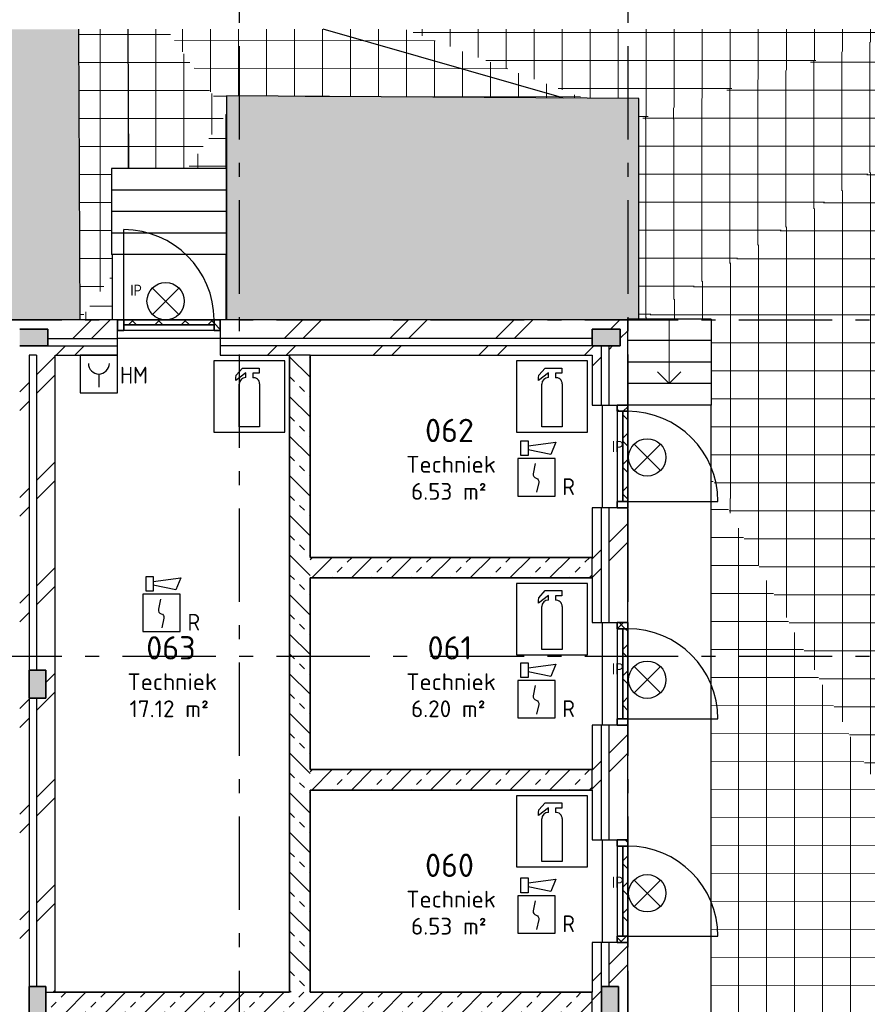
# Model space of a CAD drawing. Header units: millimetres. Extents: x -285236 to 84130, y -470 to 79511.
# Tile 173 of 192: x 12718 to 21793, y 62753 to 73297. Entities that reach past the tile are written whole.
import ezdxf
from ezdxf.enums import TextEntityAlignment as Align

# ---------------------------------------------------------------- set-up
doc = ezdxf.new("R2010")
doc.units = ezdxf.units.MM
doc.linetypes.add('NLRS_stramien', pattern=[1650, 1000, -250, 150, -250])
doc.linetypes.add('NLRS_streep-kort', pattern=[400, 200, -200])
doc.layers.add('EL6511--', color=3, linetype='Continuous')
doc.layers.add('XREF', color=254, linetype='Continuous')
doc.styles.add('ISOCPEUR_1', font='isocpeur.ttf', dxfattribs={"height": 250})
doc.styles.add('ISOCPEUR_3', font='isocpeur.ttf', dxfattribs={"height": 180})
doc.styles.add('STABICAD-018', font='ISOCP.SHX', dxfattribs={"height": 180})
pattern_1 = [(45, (-29374, 17038.6), (-565.685, 565.685), []), (45, (-29174, 17038.6), (-565.685, 565.685), [])]
pattern_2 = [(45, (-29773.96, 17038.63), (-141.42136, 141.42136), []), (135, (-29773.96, 17038.63), (-141.42136, -141.42136), [])]
pattern_3 = [(45, (-29773.96, 17038.63), (-141.42136, 141.42136), []), (135, (-29773.96, 17038.63), (-141.42136, -141.42136), [])]
pattern_4 = [(45, (-29773.96, 17038.63), (-141.42136, 141.42136), []), (135, (-29773.96, 17038.63), (-141.42136, -141.42136), [])]
pattern_5 = [(45, (-29773.96, 17038.63), (-141.42136, 141.42136), []), (135, (-29773.96, 17038.63), (-141.42136, -141.42136), [])]

# ---------------------------------------------------------------- blocks, each defined once
blk = doc.blocks.new('VB655IS2')
at = {"color": 0, "linetype": 'Continuous'}
blk.add_lwpolyline([(-1.67, 2.33), (-1.67, 3.91), (-0.89, 3.91), (-0.89, 2.33)], close=True, dxfattribs=at)
blk.add_lwpolyline([(-0.89, 3.37), (2.06, 3.76), (1.54, 2.45), (-0.89, 2.95)], dxfattribs=at)
blk = doc.blocks.new('*U137')
at = {"color": 0, "linetype": 'Continuous'}
for p, q in [((-2, 2), (-2, -2)), ((2, 2), (-2, 2)), ((2, -2), (2, 2)), ((-2, -2), (2, -2))]:
    blk.add_line(p, q, dxfattribs=at)
blk.add_lwpolyline([(-0.12, 1.47), (-0.34, 0.38, 0.399092), (-0.04, -0.09, -0.403068), (0.25, -0.56), (0.02, -1.6)], format="xyb", dxfattribs=at)
at = {"color": 0, "linetype": 'Continuous', "lineweight": 100}
blk.add_blockref('VB655IS2', (0, 0), dxfattribs=at)
at = {"color": 0, "linetype": 'Continuous', "style": 'STABICAD-018'}
for tag, p in [('CODING1', (-1.22, 12.19)), ('CODING2', (-0.95, 9.73)), ('ARTICLECODE', (0.78, 6.96)), ('FIREPROTECTION_PANEL', (0.78, 4.65)), ('FIREPROTECTION_ZONE', (0.05, 2.88)), ('FIREPROTECTION_HARDWARENUMBER', (5.42, -4.4))]:
    blk.add_attdef(tag, text='', height=1.8, dxfattribs=at).set_placement(p, align=Align.MIDDLE)
blk.add_attdef('TEXT1', (3.46, -3.38), '', height=1.8, dxfattribs=at)
blk = doc.blocks.new('VB655MWDW')
at = {"color": 1, "linetype": 'Continuous', "style": 'STABICAD-018'}
blk.add_text('IP', height=1.2, dxfattribs=at).set_placement((-3.16, 4.17), align=Align.MIDDLE_CENTER)
blk = doc.blocks.new('*U145')
at = {"color": 0, "linetype": 'Continuous'}
for p, q in [((-1.41, 1.59), (1.41, 4.41)), ((-1.41, 4.41), (1.41, 1.59))]:
    blk.add_line(p, q, dxfattribs=at)
blk.add_circle((0, 3), 2, dxfattribs=at)
at = {"color": 0, "linetype": 'Continuous', "lineweight": 100}
blk.add_blockref('VB655MWDW', (0, 0), dxfattribs=at)
at = {"color": 0, "linetype": 'Continuous', "style": 'STABICAD-018'}
for tag, p in [('ARTICLECODE', (-2.66, 12.86)), ('FIREPROTECTION_PANEL', (0, 9.85)), ('CODING', (0, 7))]:
    blk.add_attdef(tag, text='', height=1.8, dxfattribs=at).set_placement(p, align=Align.MIDDLE)
blk = doc.blocks.new('VB653HAM')
at = {"color": 0, "linetype": 'Continuous'}
for p, q in [((-2, 5), (-2, 1)), ((2, 5), (-2, 5)), ((2, 1), (2, 5)), ((0, 3), (0, 1.59)), ((-2, 1), (2, 1))]:
    blk.add_line(p, q, dxfattribs=at)
for major_axis, ratio, start_param, end_param in [((-0.795, 0.795), 0.999959, 0.785419, 2.356174), ((0.819, 0.819), 0.942311, 3.956683, 5.468095)]:
    blk.add_ellipse((0, 4.12), major_axis=major_axis, ratio=ratio, start_param=start_param, end_param=end_param, dxfattribs=at)
at = {"color": 0, "linetype": 'Continuous', "style": 'STABICAD-018'}
for tag, p in [('CODING1', (-0.94, 16.07)), ('CODING2', (-0.67, 13.61)), ('ARTICLECODE', (0.81, 11.29)), ('FIREPROTECTION_PANEL', (0.81, 8.98)), ('FIREPROTECTION_ZONE', (0.33, 6.76)), ('FIREPROTECTION_HARDWARENUMBER', (8.6, 4.46))]:
    blk.add_attdef(tag, text='', height=1.8, dxfattribs=at).set_placement(p, align=Align.MIDDLE)
blk.add_attdef('TEXT1', (2.86, 0.02), '', height=1.8, dxfattribs=at)

msp = doc.modelspace()

# ---------------------------------------------------------------- hatches: boundary and pattern name
at = {"layer": 'XREF', "lineweight": 9}
h = msp.add_hatch(dxfattribs=at)
h.set_pattern_fill('FP_280', color=256, style=0, pattern_type=2)
h.set_pattern_definition([(37.5, (-29773.96, 17038.63), (4.86394, 133.15754), [3.353, -257.447, 3.353, -264.647, -265]), (37.5, (-29773.96, 17038.63), (4.86394, 133.15754), [-528.8, 3.353, -261.647]), (7.5, (-29773.96, 17038.63), (105.22781, 157.76468), [3.353, -149.447, 3.353, -251.447, -101]), (7.5, (-29773.96, 17038.63), (105.22781, 157.76468), [-407.6, 3.353, -97.647]), (327.5, (-29863.16, 17038.63), (213.52897, -9.02195), [3.353, -96.647, 3.353, -308.647, -414]), (327.5, (-29863.16, 17038.63), (213.52897, -9.02195), [-412, 3.353, -410.647]), (317.5, (-29903.16, 17038.63), (233.27447, 40.042), [3.353, -126.647, 3.353, -203.847, -294]), (317.5, (-29903.16, 17038.63), (233.27447, 40.042), [-337.2, 3.353, -290.647])])
h.paths.add_polyline_path([(22786.5489, 63428.3181), (23799.2408, 63434.0641), (23742.1852, 72302.4437), (22761.5775, 72266.645), (22786.5327, 63434.0641)])
h.paths.add_polyline_path([(19082.491, 70082.6047), (19221.3717, 70082.6047), (19221.3717, 70090.438), (19346.6417, 70090.438), (19346.6417, 72452.4408), (14930.4244, 72480.3198), (14930.4244, 70082.6047), (19027.8696, 70082.6047)])
h.paths.add_polyline_path([(8227.8237, 70082.6047), (13364.5666, 70082.6047), (13351.2179, 73194.6441), (6389.9003, 73194.6441), (6389.9003, 70082.6047), (6557.8748, 70082.6047)])
h = msp.add_hatch(dxfattribs=at)
h.set_pattern_fill('FP_277', color=256, style=0, pattern_type=2)
h.set_pattern_definition([(359.99776, (-29425.58, 17040.12), (2e-05, 300), []), (90, (-29425.58, 17040.12), (-298.645, 0.0117), [])])
h.paths.add_polyline_path([(13364.5666, 70082.6047), (13707.8696, 70566.349), (13707.8696, 70782.6047), (13701.3717, 70782.6047), (13701.3717, 71702.6047), (14514.246, 71702.6047), (14927.8696, 72285.437), (14291.6153, 73194.6441), (13351.2179, 73194.6441), (13359.5641, 71248.8565)])
h = msp.add_hatch(dxfattribs=at)
h.set_pattern_fill('FP_271', color=256, style=0, pattern_type=2)
h.set_pattern_definition([(359.88816, (-29627.13, 17552.28), (-2e-05, 298.9736), []), (90, (-29627.13, 17552.28), (-299.916, 0.5855), [])])
h.paths.add_polyline_path([(14930.4244, 72285.404), (14930.4244, 72480.3198), (18756.78, 72456.1645), (16845.2758, 73194.6441), (14291.6153, 73194.6441), (14927.8696, 72285.437)])
h = msp.add_hatch(dxfattribs=at)
h.set_pattern_fill('FP_276', color=256, style=0, pattern_type=2)
h.set_pattern_definition([(0.00016, (-29774.18, 17073.97), (-8e-06, 299.932), []), (90, (-29774.18, 17073.97), (-300, -0.0008), [])])
h.paths.add_polyline_path([(19346.6417, 72228.2807), (22237.7518, 73194.6441), (16845.2758, 73194.6441), (18756.78, 72456.1645), (19346.6417, 72452.4408), (19346.6417, 72266.645)])
h = msp.add_hatch(dxfattribs=at)
h.set_pattern_fill('FP_273', color=256, style=0, pattern_type=2)
h.set_pattern_definition([(0.0203, (-29775.14, 17040.5), (-2e-05, 299.915), []), (90, (-29775.14, 17040.5), (-299.967, -0.1062), [])])
h.paths.add_polyline_path([(19346.6417, 72228.2807), (22761.5775, 72266.645), (24240.6488, 73194.6441), (22237.7518, 73194.6441), (19461.4178, 72266.645)])
h = msp.add_hatch(dxfattribs=at)
h.set_pattern_fill('FP_278', color=256, style=0, pattern_type=2)
h.set_pattern_definition([(0, (-29773.96, 17252.95), (0, 299.307), []), (90, (-29773.96, 17252.95), (-300, 2e-14), [])])
h.paths.add_polyline_path([(13707.8696, 70082.6047), (13707.8696, 70566.349), (13364.5821, 70082.6047), (13607.8696, 70082.6047)])
h.paths.add_polyline_path([(14907.619, 71702.6047), (14927.8696, 71702.6047), (14927.8696, 72285.437), (14514.246, 71702.6047)])
h = msp.add_hatch(dxfattribs=at)
h.set_pattern_fill('FP_274', color=256, style=0, pattern_type=2)
h.set_pattern_definition([(0.01966, (-29774.55, 17039.54), (8e-06, 299.92), []), (90, (-29774.55, 17039.54), (-299.967, -0.1029), [])])
h.paths.add_polyline_path([(19346.6417, 70090.438), (19396.3691, 70090.438), (22761.5775, 72266.645), (19346.6417, 72228.2807), (19346.6417, 70275.9627)])
h = msp.add_hatch(dxfattribs=at)
h.set_pattern_fill('FP_275', color=256, style=0, pattern_type=2)
h.set_pattern_definition([(0.0023, (-29772.52, 17036.4), (-3e-05, 299.991), []), (90, (-29772.52, 17036.4), (-299.996, -0.0121), [])])
h.paths.add_polyline_path([(22786.5489, 63428.3181), (22761.5775, 72266.645), (19396.3691, 70090.438), (20121.3717, 70090.438), (20121.3717, 68565.0917), (21757.5928, 65411.4937)])
h = msp.add_hatch(dxfattribs=at)
h.set_pattern_fill('FP_6', color=256, angle=45, style=0, pattern_type=2)
h.set_pattern_definition(pattern_1)
h.paths.add_polyline_path([(2527.8696, 69882.6047), (2627.8696, 69882.6047), (2627.8696, 69982.6047), (2927.8696, 69982.6047), (2927.8696, 69882.6047), (4198.8196, 69882.6047), (4198.8196, 70082.6047), (2527.8696, 70082.6047), (2527.8696, 69942.6047)])
h.paths.add_polyline_path([(6277.8696, 69882.6047), (6277.8696, 69982.6047), (6304.8196, 69982.6047), (6304.8196, 70082.6047), (5953.8196, 70082.6047), (5953.8196, 69882.6047)])
h.paths.add_polyline_path([(13237.6701, 69882.6047), (13607.8696, 69882.6047), (13607.8696, 70082.6047), (6389.8196, 70082.6047), (6389.9003, 69982.6047), (6577.8696, 69982.6047), (6577.8696, 69882.6047), (9507.8696, 69882.6047), (9507.8696, 69982.6047), (9807.8696, 69982.6047), (9807.8696, 69882.6047), (12717.9276, 69882.6047), (12717.9276, 69982.6047), (13017.9276, 69982.6047), (13017.9276, 69882.6047)])
h = msp.add_hatch(dxfattribs=at)
h.set_pattern_fill('FP_8', color=256, angle=45, style=0, pattern_type=2)
h.set_pattern_definition(pattern_1)
h.paths.add_polyline_path([(19227.8696, 69882.6047), (19227.8696, 70082.6047), (14865.8696, 70082.6047), (14865.8696, 69882.6047), (18847.8696, 69882.6047), (18847.8696, 69982.6047), (19147.8696, 69982.6047), (19147.8696, 69882.6047), (19221.3717, 69882.6047)])
h.paths.add_polyline_path([(13707.8696, 69882.6047), (13765.8696, 69882.6047), (13765.8696, 70082.6047), (13607.8696, 70082.6047), (13607.8696, 69882.6047)])
h = msp.add_hatch(dxfattribs=at)
h.set_pattern_fill('FP_208', color=256, angle=180, style=0, pattern_type=2)
h.set_pattern_definition(pattern_5)
h.paths.add_polyline_path([(13832.8696, 69968.6047), (13832.8696, 70082.6047), (13765.8696, 70082.6047), (13765.8696, 69968.6047)])
h.paths.add_polyline_path([(14865.8696, 69968.6047), (14865.8696, 70082.6047), (14798.8696, 70082.6047), (14798.8696, 69968.6047)])
h = msp.add_hatch(dxfattribs=at)
h.set_pattern_fill('FP_208', color=256, angle=180, style=0, pattern_type=2)
h.set_pattern_definition(pattern_5)
h.paths.add_polyline_path([(14798.8696, 70028.6047), (14798.8696, 70082.6047), (13832.8696, 70082.6047), (13832.8696, 70028.6047)])
at = {"layer": 'XREF'}
for points in [[(12875.1276, 69802.6047), (13017.9276, 69802.6047), (13017.9276, 69982.6047), (12717.9276, 69982.6047), (12717.9276, 69802.6047), (12867.9276, 69802.6047)], [(19005.0696, 69802.6047), (19147.8696, 69802.6047), (19147.8696, 69982.6047), (18847.8696, 69982.6047), (18847.8696, 69802.6047), (18997.8696, 69802.6047)], [(15558.3922, 68880.0303), (15558.3922, 69642.6047), (15552.0011, 69641.5387), (15552.0011, 68880.0303)], [(18798.3922, 68880.0303), (18798.3922, 69642.6047), (18792.0011, 69641.5387), (18792.0011, 68880.0303)], [(18792.0011, 66496.6969), (18798.3922, 66496.6969), (18798.3922, 67259.2713), (18792.0011, 67258.2054), (18792.0011, 66498.0397)], [(12817.8696, 66175.4047), (12817.8696, 66032.6047), (12997.8696, 66032.6047), (12997.8696, 66332.6047), (12817.8696, 66332.6047), (12817.8696, 66182.6047)], [(18792.0011, 64223.3636), (18798.3922, 64223.3636), (18798.3922, 64985.938), (18792.0011, 64984.872), (18792.0011, 64224.7064)], [(12817.8696, 62785.4047), (12817.8696, 62642.6047), (12997.8696, 62642.6047), (12997.8696, 62942.6047), (12817.8696, 62942.6047), (12817.8696, 62792.6047)], [(18947.8696, 62785.4047), (18947.8696, 62642.6047), (19127.8696, 62642.6047), (19127.8696, 62942.6047), (18947.8696, 62942.6047), (18947.8696, 62792.6047)]]:
    msp.add_hatch(color=256, dxfattribs=at).paths.add_polyline_path(points)
at = {"layer": 'XREF', "lineweight": 9}
h = msp.add_hatch(dxfattribs=at)
h.set_pattern_fill('FP_6', color=256, angle=45, style=0, pattern_type=2)
h.set_pattern_definition(pattern_1)
h.paths.add_polyline_path([(19227.8696, 59082.6047), (19227.8696, 59895.0337), (19027.8696, 59895.0337), (19027.8696, 59082.6047), (19221.3717, 59082.6047)])
h.paths.add_polyline_path([(19082.491, 61850.0337), (19227.8696, 61850.0337), (19227.8696, 63413.7713), (19027.8696, 63413.7713), (19027.8696, 62942.6047), (19127.8696, 62942.6047), (19127.8696, 62642.6047), (19027.8696, 62642.6047), (19027.8696, 61850.0337)])
h.paths.add_polyline_path([(19027.8696, 64513.7713), (19227.8696, 64513.7713), (19227.8696, 65742.1047), (19027.8696, 65742.1047), (19027.8696, 65411.4937)])
h.paths.add_polyline_path([(19227.8696, 66842.1047), (19227.8696, 68070.438), (19027.8696, 68070.438), (19027.8696, 66842.1047), (19221.3717, 66842.1047)])
h.paths.add_polyline_path([(19221.3717, 69170.438), (19227.8696, 69170.438), (19227.8696, 69882.6047), (19147.8696, 69882.6047), (19147.8696, 69802.6047), (19027.8696, 69802.6047), (19027.8696, 69170.438)])
h = msp.add_hatch(dxfattribs=at)
h.set_pattern_fill('FP_6', color=256, angle=45, style=0, pattern_type=2)
h.set_pattern_definition(pattern_1)
h.paths.add_polyline_path([(12817.8696, 69702.6047), (13607.8696, 69702.6047), (13607.8696, 69802.6047), (5953.8196, 69802.6047), (5953.8196, 69702.6047), (12717.8696, 69702.6047)])
h.paths.add_polyline_path([(4052.9516, 69702.6047), (4198.8196, 69702.6047), (4198.8196, 69802.6047), (2527.8696, 69802.6047), (2527.8696, 69702.6047), (3217.9772, 69702.6047)])
h = msp.add_hatch(dxfattribs=at)
h.set_pattern_fill('FP_6', color=256, angle=45, style=0, pattern_type=2)
h.set_pattern_definition(pattern_1)
h.paths.add_polyline_path([(12717.8696, 58802.6047), (12817.8602, 58802.6047), (12817.8696, 69702.6047), (12717.8696, 69702.6047), (12717.8696, 58882.6047)])
h = msp.add_hatch(dxfattribs=at)
h.set_pattern_fill('FP_6', color=256, angle=45, style=0, pattern_type=2)
h.set_pattern_definition(pattern_1)
h.paths.add_polyline_path([(12997.8696, 58982.6047), (13097.8696, 58982.6047), (13097.8696, 62662.6047), (12997.8696, 62662.6047), (12997.8696, 62642.6047), (12897.8696, 62642.6047), (12897.8696, 58982.6047)])
h.paths.add_polyline_path([(13097.8696, 62882.6047), (13097.8696, 69702.6047), (12897.8696, 69702.6047), (12897.8696, 66332.6047), (12997.8696, 66332.6047), (12997.8696, 66032.6047), (12897.8696, 66032.6047), (12897.8696, 62942.6047), (12997.8696, 62942.6047), (12997.8696, 62882.6047)])
h = msp.add_hatch(dxfattribs=at)
h.set_pattern_fill('FP_8', color=256, angle=45, style=0, pattern_type=2)
h.set_pattern_definition(pattern_1)
h.paths.add_polyline_path([(16577.5678, 69702.6047), (18947.8696, 69702.6047), (18947.8696, 69802.6047), (14865.8696, 69802.6047), (14865.8696, 69702.6047), (15827.8696, 69702.6047)])
h.paths.add_polyline_path([(13607.8696, 69702.6047), (13765.8696, 69702.6047), (13765.8696, 69802.6047), (13607.8696, 69802.6047)])
h = msp.add_hatch(dxfattribs=at)
h.set_pattern_fill('FP_15', color=256, angle=45, style=0, pattern_type=2)
h.set_pattern_definition([(315, (15607.87, 66292.6), (212.132, 212.132), []), (315, (15607.87, 66080.47), (212.132, 212.132), [75, -75])])
h.paths.add_polyline_path([(15827.8696, 62882.6047), (15827.8696, 69702.6047), (15607.8696, 69702.6047), (15607.8696, 62882.6047)])
h = msp.add_hatch(dxfattribs=at)
h.set_pattern_fill('FP_6', color=256, angle=45, style=0, pattern_type=2)
h.set_pattern_definition(pattern_1)
h.paths.add_polyline_path([(18847.8696, 58802.6047), (18947.8696, 58802.6047), (18947.8696, 59895.0337), (18847.8696, 59895.0337), (18847.8696, 58882.6047)])
h.paths.add_polyline_path([(18947.8696, 61850.0337), (18947.8696, 63413.7713), (18847.8696, 63413.7713), (18847.8696, 61850.0337)])
h.paths.add_polyline_path([(18847.8696, 64513.7713), (18947.8696, 64513.7713), (18947.8696, 65742.1047), (18847.8696, 65742.1047), (18847.8696, 65045.938)])
h.paths.add_polyline_path([(18847.8696, 66842.1047), (18947.8696, 66842.1047), (18947.8696, 68070.438), (18847.8696, 68070.438), (18847.8696, 67319.2713)])
h.paths.add_polyline_path([(18847.8696, 69170.438), (18947.8696, 69170.438), (18947.8696, 69702.6047), (18847.8696, 69702.6047), (18847.8696, 69303.0689)])
h = msp.add_hatch(dxfattribs=at)
h.set_pattern_fill('FP_140', color=256, angle=-90, style=0, pattern_type=2)
h.set_pattern_definition(pattern_4)
h.paths.add_polyline_path([(19113.8696, 68070.438), (19227.8696, 68070.438), (19227.8696, 68137.438), (19113.8696, 68137.438)])
h.paths.add_polyline_path([(19173.8696, 69103.438), (19227.8696, 69103.438), (19227.8696, 69170.438), (19113.8696, 69170.438), (19113.8696, 69103.438)])
h = msp.add_hatch(dxfattribs=at)
h.set_pattern_fill('FP_140', color=256, angle=-90, style=0, pattern_type=2)
h.set_pattern_definition(pattern_4)
h.paths.add_polyline_path([(19221.3717, 68137.438), (19227.8696, 68137.438), (19227.8696, 69103.438), (19173.8696, 69103.438), (19173.8696, 68137.438)])
h = msp.add_hatch(dxfattribs=at)
h.set_pattern_fill('FP_272', color=256, style=0, pattern_type=2)
h.set_pattern_definition([(0, (-29773.96, 17039.8), (0, 299.983), []), (90, (-29773.96, 17039.8), (-300, 2e-14), [])])
h.paths.add_polyline_path([(22786.5489, 63428.3181), (20121.3717, 68565.0917), (20121.3717, 68393.6503), (22783.4647, 63434.0641)])
h = msp.add_hatch(dxfattribs=at)
h.set_pattern_fill('FP_270', color=256, style=0, pattern_type=2)
h.set_pattern_definition([(359.92747, (-29647.6, 17140.03), (-2e-05, 299.8472), []), (90, (-29647.6, 17140.03), (-299.764, 0.3795), [])])
h.paths.add_polyline_path([(20121.3717, 60173.7127), (22786.5489, 63428.3181), (20121.3717, 68393.6503), (20121.3717, 61519.9184)])
h = msp.add_hatch(dxfattribs=at)
h.set_pattern_fill('FP_18', color=256, angle=-315, style=0, pattern_type=2)
h.set_pattern_definition([(225, (17337.87, 67539.27), (212.13, -212.13), []), (225, (17125.74, 67539.27), (212.13, -212.13), [75, -75])])
h.paths.add_polyline_path([(15827.8696, 67319.2713), (18847.8696, 67319.2713), (18847.8696, 67539.2713), (15827.8696, 67539.2713)])
h = msp.add_hatch(dxfattribs=at)
h.set_pattern_fill('FP_139', color=256, angle=-90, style=0, pattern_type=2)
h.set_pattern_definition(pattern_3)
h.paths.add_polyline_path([(19227.8696, 65742.1047), (19227.8696, 65809.1047), (19113.8696, 65809.1047), (19113.8696, 65742.1047), (19221.3717, 65742.1047)])
h.paths.add_polyline_path([(19113.8696, 66775.1047), (19227.8696, 66775.1047), (19227.8696, 66842.1047), (19113.8696, 66842.1047)])
h = msp.add_hatch(dxfattribs=at)
h.set_pattern_fill('FP_139', color=256, angle=-90, style=0, pattern_type=2)
h.set_pattern_definition(pattern_3)
h.paths.add_polyline_path([(19227.8696, 65809.1047), (19227.8696, 66775.1047), (19173.8696, 66775.1047), (19173.8696, 65809.1047), (19221.3717, 65809.1047)])
h = msp.add_hatch(dxfattribs=at)
h.set_pattern_fill('FP_17', color=256, angle=-315, style=0, pattern_type=2)
h.set_pattern_definition([(225, (17337.87, 65265.94), (212.13, -212.13), []), (225, (17125.74, 65265.94), (212.13, -212.13), [75, -75])])
h.paths.add_polyline_path([(18247.5166, 65045.938), (18847.8696, 65045.938), (18847.8696, 65265.938), (15827.8696, 65265.938), (15827.8696, 65045.938)])
h = msp.add_hatch(dxfattribs=at)
h.set_pattern_fill('FP_138', color=256, angle=-90, style=0, pattern_type=2)
h.set_pattern_definition(pattern_2)
h.paths.add_polyline_path([(19227.8696, 63413.7713), (19227.8696, 63480.7713), (19113.8696, 63480.7713), (19113.8696, 63413.7713), (19221.3717, 63413.7713)])
h.paths.add_polyline_path([(19221.3717, 64446.7713), (19227.8696, 64446.7713), (19227.8696, 64513.7713), (19113.8696, 64513.7713), (19113.8696, 64446.7713), (19173.8696, 64446.7713)])
h = msp.add_hatch(dxfattribs=at)
h.set_pattern_fill('FP_138', color=256, angle=-90, style=0, pattern_type=2)
h.set_pattern_definition(pattern_2)
h.paths.add_polyline_path([(19221.3717, 63480.7713), (19227.8696, 63480.7713), (19227.8696, 64446.7713), (19173.8696, 64446.7713), (19173.8696, 63480.7713)])
h = msp.add_hatch(dxfattribs=at)
h.set_pattern_fill('FP_16', color=256, angle=-315, style=0, pattern_type=2)
h.set_pattern_definition([(225, (15972.87, 62882.6), (212.132, -212.132), []), (225, (15760.74, 62882.6), (212.132, -212.132), [75, -75])])
h.paths.add_polyline_path([(18847.8696, 62662.6047), (18847.8696, 62882.6047), (12997.8696, 62882.6047), (12997.8696, 62662.6047), (18247.5166, 62662.6047)])

# ---------------------------------------------------------------- linework, layer by layer
at = {"layer": 'XREF', "linetype": 'NLRS_stramien'}
for p, q in [((15067.8696, 77962.7572), (15067.8696, 8370.0218)), ((19227.8696, 77962.7572), (19227.8696, 8370.0218)), ((-47232.6128, 70082.6047), (64223.889, 70082.6047)), ((-47232.6128, 66482.6047), (64223.889, 66482.6047))]:
    msp.add_line(p, q, dxfattribs=at)
at = {"layer": 'XREF'}
for p, q in [((13364.5666, 70082.6047), (13351.2179, 73194.6441)), ((13875.4685, 73194.6441), (13881.8684, 71702.6047)), ((18544.7632, 72457.5029), (15966.0532, 73194.6441)), ((14930.4244, 72480.3198), (14930.4244, 70082.6047)), ((19346.6417, 72452.4408), (14930.4244, 72480.3198)), ((19346.6417, 70090.438), (19346.6417, 72452.4408)), ((14930.4244, 72285.404), (14927.8696, 72285.437)), ((14927.8696, 72285.437), (14927.8696, 71702.6047)), ((14927.8696, 71702.6047), (13701.3717, 71702.6047)), ((13701.3717, 71702.6047), (13701.3717, 71472.6047)), ((14927.8696, 71702.6047), (14927.8696, 71472.6047)), ((13701.3717, 71472.6047), (13701.3717, 71242.6047)), ((14927.8696, 71472.6047), (13701.3717, 71472.6047)), ((14927.8696, 71472.6047), (14927.8696, 71242.6047)), ((13701.3717, 71242.6047), (13701.3717, 71012.6047)), ((14927.8696, 71242.6047), (13701.3717, 71242.6047)), ((14927.8696, 71242.6047), (14927.8696, 71012.6047)), ((13701.3717, 71012.6047), (13701.3717, 70782.6047)), ((14927.8696, 71012.6047), (13701.3717, 71012.6047)), ((13832.8696, 70082.6047), (13832.8696, 71048.6047)), ((14927.8696, 71012.6047), (14927.8696, 70782.6047)), ((14927.8696, 70782.6047), (13701.3717, 70782.6047)), ((14927.8696, 70782.6047), (13707.8696, 70782.6047)), ((13707.8696, 70782.6047), (13707.8696, 70082.6047)), ((14927.8696, 70082.6047), (14927.8696, 70782.6047)), ((13765.8696, 70082.6047), (6389.8196, 70082.6047)), ((13765.8696, 69702.6047), (13765.8696, 70082.6047)), ((19227.8696, 70082.6047), (14865.8696, 70082.6047)), ((14865.8696, 70082.6047), (14865.8696, 69702.6047)), ((20121.3717, 70090.438), (19221.3717, 70090.438)), ((19221.3717, 70090.438), (19221.3717, 70082.6047)), ((19227.8696, 69170.438), (19227.8696, 70082.6047)), ((20121.3717, 70090.438), (20121.3717, 69860.438)), ((14798.8696, 69968.6047), (13832.8696, 69968.6047)), ((14865.8696, 69882.6047), (13765.8696, 69882.6047)), ((20121.3717, 69860.438), (19227.8696, 69860.438)), ((20121.3717, 69860.438), (20121.3717, 69630.438)), ((13097.8696, 62882.6047), (13097.8696, 69702.6047)), ((13097.8696, 69702.6047), (13765.8696, 69702.6047)), ((14865.8696, 69702.6047), (15607.8696, 69702.6047)), ((15827.8696, 69702.6047), (18847.8696, 69702.6047)), ((18847.8696, 69702.6047), (18847.8696, 69170.438)), ((15558.3922, 69642.6047), (14795.7679, 69642.6047)), ((14795.7679, 69642.6047), (14795.7679, 68880.0303)), ((15558.3922, 68880.0303), (15558.3922, 69642.6047)), ((18798.3922, 69642.6047), (18035.7679, 69642.6047)), ((18035.7679, 69642.6047), (18035.7679, 68880.0303)), ((18798.3922, 68880.0303), (18798.3922, 69642.6047)), ((20121.3717, 69630.438), (19227.8696, 69630.438)), ((20121.3717, 69630.438), (20121.3717, 69400.438)), ((15137.973, 69513.8681), (15031.5957, 69432.1145)), ((15031.5957, 69460.8258), (15037.1453, 69490.5855)), ((15037.1453, 69490.5855), (15104.1055, 69566.8333)), ((15104.1055, 69566.8333), (15280.6052, 69566.8333)), ((15137.973, 69464.8917), (15137.973, 69513.8681)), ((15280.6052, 69511.0017), (15212.8098, 69511.0017)), ((15212.8098, 69511.0017), (15212.8098, 69462.7845)), ((15280.6052, 69566.8333), (15280.6052, 69511.0017)), ((18377.973, 69513.8681), (18271.5957, 69432.1145)), ((18271.5957, 69460.8258), (18277.1453, 69490.5855)), ((18277.1453, 69490.5855), (18344.1055, 69566.8333)), ((18344.1055, 69566.8333), (18520.6052, 69566.8333)), ((18377.973, 69464.8917), (18377.973, 69513.8681)), ((18520.6052, 69511.0017), (18452.8098, 69511.0017)), ((18452.8098, 69511.0017), (18452.8098, 69462.7845)), ((18520.6052, 69566.8333), (18520.6052, 69511.0017)), ((15031.5957, 69432.1145), (15031.5957, 69460.8258)), ((15067.8696, 68937.2138), (15067.8696, 69394.7883)), ((15286.2258, 69397.4741), (15286.2258, 68937.2138)), ((18271.5957, 69432.1145), (18271.5957, 69460.8258)), ((18307.8696, 68937.2138), (18307.8696, 69394.7883)), ((18526.2258, 69397.4741), (18526.2258, 68937.2138)), ((20121.3717, 69400.438), (19227.8696, 69400.438)), ((20121.3717, 69400.438), (20121.3717, 69170.438)), ((18847.8696, 69170.438), (19227.8696, 69170.438)), ((18957.8696, 68070.438), (18957.8696, 69170.438)), ((19113.8696, 69103.438), (19113.8696, 68137.438)), ((20121.3717, 69170.438), (19227.8696, 69170.438)), ((20121.3717, 69170.438), (19227.8696, 69170.438)), ((20121.3717, 59082.6047), (20121.3717, 69170.438)), ((14795.7679, 68880.0303), (15558.3922, 68880.0303)), ((15286.2258, 68937.2138), (15067.8696, 68937.2138)), ((18035.7679, 68880.0303), (18798.3922, 68880.0303)), ((18526.2258, 68937.2138), (18307.8696, 68937.2138)), ((19227.8696, 68137.438), (20193.8696, 68137.438)), ((18847.8696, 68070.438), (18847.8696, 67539.2713)), ((19227.8696, 68070.438), (18847.8696, 68070.438)), ((19227.8696, 66842.1047), (19227.8696, 68070.438)), ((18847.8696, 67319.2713), (18847.8696, 66842.1047)), ((18798.3922, 67259.2713), (18035.7679, 67259.2713)), ((18035.7679, 67259.2713), (18035.7679, 66496.6969)), ((18277.1453, 67107.2522), (18344.1055, 67183.4999)), ((18344.1055, 67183.4999), (18520.6052, 67183.4999)), ((18520.6052, 67183.4999), (18520.6052, 67127.6684)), ((18798.3922, 66496.6969), (18798.3922, 67259.2713)), ((18377.973, 67130.5347), (18271.5957, 67048.7812)), ((18271.5957, 67077.4925), (18277.1453, 67107.2522)), ((18271.5957, 67048.7812), (18271.5957, 67077.4925)), ((18377.973, 67081.5584), (18377.973, 67130.5347)), ((18520.6052, 67127.6684), (18452.8098, 67127.6684)), ((18452.8098, 67127.6684), (18452.8098, 67079.4512)), ((18307.8696, 66553.8804), (18307.8696, 67011.455)), ((18526.2258, 67014.1407), (18526.2258, 66553.8804)), ((18847.8696, 66842.1047), (19227.8696, 66842.1047)), ((18957.8696, 65742.1047), (18957.8696, 66842.1047)), ((19113.8696, 66775.1047), (19113.8696, 65809.1047)), ((18526.2258, 66553.8804), (18307.8696, 66553.8804)), ((18035.7679, 66496.6969), (18798.3922, 66496.6969)), ((19227.8696, 65809.1047), (20193.8696, 65809.1047)), ((18847.8696, 65742.1047), (18847.8696, 65265.938)), ((19227.8696, 65742.1047), (18847.8696, 65742.1047)), ((19227.8696, 64513.7713), (19227.8696, 65742.1047)), ((18798.3922, 64985.938), (18035.7679, 64985.938)), ((18035.7679, 64985.938), (18035.7679, 64223.3636)), ((18798.3922, 64223.3636), (18798.3922, 64985.938)), ((18847.8696, 65045.938), (18847.8696, 64513.7713)), ((18377.973, 64857.2014), (18271.5957, 64775.4479)), ((18277.1453, 64833.9189), (18344.1055, 64910.1666)), ((18344.1055, 64910.1666), (18520.6052, 64910.1666)), ((18377.973, 64808.2251), (18377.973, 64857.2014)), ((18520.6052, 64854.335), (18452.8098, 64854.335)), ((18452.8098, 64854.335), (18452.8098, 64806.1178)), ((18520.6052, 64910.1666), (18520.6052, 64854.335)), ((18271.5957, 64804.1592), (18277.1453, 64833.9189)), ((18271.5957, 64775.4479), (18271.5957, 64804.1592)), ((18307.8696, 64280.5471), (18307.8696, 64738.1217)), ((18526.2258, 64740.8074), (18526.2258, 64280.5471)), ((18847.8696, 64513.7713), (19227.8696, 64513.7713)), ((18957.8696, 63413.7713), (18957.8696, 64513.7713)), ((19113.8696, 64446.7713), (19113.8696, 63480.7713)), ((18035.7679, 64223.3636), (18798.3922, 64223.3636)), ((18526.2258, 64280.5471), (18307.8696, 64280.5471)), ((19227.8696, 63480.7713), (20193.8696, 63480.7713)), ((18847.8696, 63413.7713), (18847.8696, 62882.6047)), ((19227.8696, 63413.7713), (18847.8696, 63413.7713)), ((19227.8696, 61850.0337), (19227.8696, 63413.7713))]:
    msp.add_line(p, q, dxfattribs=at)
at = {"layer": 'XREF', "linetype": 'NLRS_streep-kort'}
for p, q in [((14927.8696, 71702.6047), (13701.3717, 71702.6047)), ((14927.8696, 71472.6047), (13701.3717, 71472.6047)), ((14927.8696, 71242.6047), (13701.3717, 71242.6047)), ((14927.8696, 71012.6047), (13701.3717, 71012.6047)), ((20121.3717, 70090.438), (19221.3717, 70090.438)), ((20121.3717, 69860.438), (19227.8696, 69860.438)), ((20121.3717, 69630.438), (19227.8696, 69630.438)), ((20121.3717, 69400.438), (19227.8696, 69400.438))]:
    msp.add_line(p, q, dxfattribs=at)
at = {"layer": 'XREF', "lineweight": 35}
for p, q in [((13765.8696, 70082.6047), (13832.8696, 70082.6047)), ((13765.8696, 69968.6047), (13765.8696, 70082.6047)), ((13832.8696, 70082.6047), (13832.8696, 69968.6047)), ((13832.8696, 70028.6047), (13832.8696, 70082.6047)), ((13832.8696, 70082.6047), (14798.8696, 70082.6047)), ((14798.8696, 70028.6047), (13832.8696, 70028.6047)), ((14798.8696, 70082.6047), (14865.8696, 70082.6047)), ((14798.8696, 69968.6047), (14798.8696, 70082.6047)), ((14798.8696, 70082.6047), (14798.8696, 70028.6047)), ((14865.8696, 70082.6047), (14865.8696, 69968.6047)), ((13017.9276, 69982.6047), (12717.9276, 69982.6047)), ((13017.9276, 69802.6047), (13017.9276, 69982.6047)), ((13832.8696, 69968.6047), (13765.8696, 69968.6047)), ((14865.8696, 69968.6047), (14798.8696, 69968.6047)), ((19147.8696, 69982.6047), (18847.8696, 69982.6047)), ((18847.8696, 69982.6047), (18847.8696, 69802.6047)), ((19147.8696, 69802.6047), (19147.8696, 69982.6047)), ((12717.9276, 69802.6047), (13017.9276, 69802.6047)), ((15607.8696, 69702.6047), (15607.8696, 62882.6047)), ((15827.8696, 67539.2713), (15827.8696, 69702.6047)), ((18847.8696, 69802.6047), (19147.8696, 69802.6047)), ((19227.8696, 69170.438), (19113.8696, 69170.438)), ((19113.8696, 69170.438), (19113.8696, 69103.438)), ((19113.8696, 69103.438), (19227.8696, 69103.438)), ((19227.8696, 69103.438), (19173.8696, 69103.438)), ((19173.8696, 69103.438), (19173.8696, 68137.438)), ((19227.8696, 69103.438), (19227.8696, 69170.438)), ((19227.8696, 68137.438), (19227.8696, 69103.438)), ((19227.8696, 68137.438), (19113.8696, 68137.438)), ((19113.8696, 68137.438), (19113.8696, 68070.438)), ((19173.8696, 68137.438), (19227.8696, 68137.438)), ((19227.8696, 68070.438), (19227.8696, 68137.438)), ((19113.8696, 68070.438), (19227.8696, 68070.438)), ((18847.8696, 67539.2713), (15827.8696, 67539.2713)), ((15827.8696, 65265.938), (15827.8696, 67319.2713)), ((15827.8696, 67319.2713), (18847.8696, 67319.2713)), ((19227.8696, 66842.1047), (19113.8696, 66842.1047)), ((19113.8696, 66842.1047), (19113.8696, 66775.1047)), ((19113.8696, 66775.1047), (19227.8696, 66775.1047)), ((19227.8696, 66775.1047), (19173.8696, 66775.1047)), ((19173.8696, 66775.1047), (19173.8696, 65809.1047)), ((19227.8696, 66775.1047), (19227.8696, 66842.1047)), ((19227.8696, 65809.1047), (19227.8696, 66775.1047)), ((12817.8696, 66332.6047), (12817.8696, 66032.6047)), ((12997.8696, 66332.6047), (12817.8696, 66332.6047)), ((12997.8696, 66032.6047), (12997.8696, 66332.6047)), ((12817.8696, 66032.6047), (12997.8696, 66032.6047)), ((19227.8696, 65809.1047), (19113.8696, 65809.1047)), ((19113.8696, 65809.1047), (19113.8696, 65742.1047)), ((19173.8696, 65809.1047), (19227.8696, 65809.1047)), ((19227.8696, 65742.1047), (19227.8696, 65809.1047)), ((19113.8696, 65742.1047), (19227.8696, 65742.1047)), ((18847.8696, 65265.938), (15827.8696, 65265.938)), ((15827.8696, 62882.6047), (15827.8696, 65045.938)), ((15827.8696, 65045.938), (18847.8696, 65045.938)), ((19227.8696, 64513.7713), (19113.8696, 64513.7713)), ((19113.8696, 64513.7713), (19113.8696, 64446.7713)), ((19113.8696, 64446.7713), (19227.8696, 64446.7713)), ((19227.8696, 64446.7713), (19173.8696, 64446.7713)), ((19173.8696, 64446.7713), (19173.8696, 63480.7713)), ((19227.8696, 64446.7713), (19227.8696, 64513.7713)), ((19227.8696, 63480.7713), (19227.8696, 64446.7713)), ((19227.8696, 63480.7713), (19113.8696, 63480.7713)), ((19113.8696, 63480.7713), (19113.8696, 63413.7713)), ((19173.8696, 63480.7713), (19227.8696, 63480.7713)), ((19227.8696, 63413.7713), (19227.8696, 63480.7713)), ((19113.8696, 63413.7713), (19227.8696, 63413.7713)), ((12817.8696, 62942.6047), (12817.8696, 62642.6047)), ((12997.8696, 62942.6047), (12817.8696, 62942.6047)), ((12997.8696, 62642.6047), (12997.8696, 62942.6047)), ((15607.8696, 62882.6047), (13097.8696, 62882.6047)), ((18847.8696, 62882.6047), (15827.8696, 62882.6047)), ((18947.8696, 62942.6047), (18947.8696, 62642.6047)), ((19127.8696, 62942.6047), (18947.8696, 62942.6047)), ((19127.8696, 62642.6047), (19127.8696, 62942.6047))]:
    msp.add_line(p, q, dxfattribs=at)
at = {"layer": 'XREF', "lineweight": 9}
for p, q in [((19671.3717, 70090.438), (19671.3717, 69860.438)), ((19671.3717, 69860.438), (19671.3717, 69630.438)), ((19671.3717, 69630.438), (19671.3717, 69400.438)), ((19671.3717, 69400.438), (19546.3717, 69525.438)), ((19671.3717, 69400.438), (19796.3717, 69525.438))]:
    msp.add_line(p, q, dxfattribs=at)
at = {"layer": 'XREF', "lineweight": 25}
for p, q in [((13017.9276, 69882.6047), (13765.8696, 69882.6047)), ((18847.8696, 69882.6047), (14865.8696, 69882.6047)), ((12897.8696, 69702.6047), (12817.8696, 69702.6047)), ((12817.8696, 69702.6047), (12817.8696, 66332.6047)), ((12897.8696, 69702.6047), (12897.8696, 66332.6047)), ((13017.9276, 69802.6047), (13765.8696, 69802.6047)), ((18847.8696, 69802.6047), (14865.8696, 69802.6047)), ((15827.8696, 69702.6047), (15607.8696, 69702.6047)), ((18947.8696, 69170.438), (18947.8696, 69802.6047)), ((19027.8696, 69170.438), (19027.8696, 69802.6047)), ((18947.8696, 66842.1047), (18947.8696, 68070.438)), ((19027.8696, 66842.1047), (19027.8696, 68070.438)), ((18847.8696, 67319.2713), (18847.8696, 67539.2713)), ((12817.8696, 66032.6047), (12817.8696, 62942.6047)), ((12897.8696, 66032.6047), (12897.8696, 62942.6047)), ((18947.8696, 64513.7713), (18947.8696, 65742.1047)), ((19027.8696, 64513.7713), (19027.8696, 65742.1047)), ((18847.8696, 65045.938), (18847.8696, 65265.938)), ((18947.8696, 62942.6047), (18947.8696, 63413.7713)), ((19027.8696, 62942.6047), (19027.8696, 63413.7713)), ((12997.8696, 62882.6047), (13097.8696, 62882.6047)), ((18847.8696, 62662.6047), (18847.8696, 62882.6047))]:
    msp.add_line(p, q, dxfattribs=at)
at = {"layer": 'XREF', "lineweight": 13}
for p, q in [((15552.0011, 69642.6047), (14795.7679, 69642.6047)), ((14795.7679, 69642.6047), (14795.7679, 68880.0303)), ((15552.0011, 68880.0303), (15552.0011, 69642.6047)), ((18792.0011, 69642.6047), (18035.7679, 69642.6047)), ((18035.7679, 69642.6047), (18035.7679, 68880.0303)), ((18792.0011, 68880.0303), (18792.0011, 69642.6047)), ((14795.7679, 68880.0303), (15552.0011, 68880.0303)), ((18035.7679, 68880.0303), (18792.0011, 68880.0303)), ((18792.0011, 67259.2713), (18035.7679, 67259.2713)), ((18035.7679, 67259.2713), (18035.7679, 66496.6969)), ((18792.0011, 66496.6969), (18792.0011, 67259.2713)), ((18035.7679, 66496.6969), (18792.0011, 66496.6969)), ((18792.0011, 64985.938), (18035.7679, 64985.938)), ((18035.7679, 64985.938), (18035.7679, 64223.3636)), ((18792.0011, 64223.3636), (18792.0011, 64985.938)), ((18035.7679, 64223.3636), (18792.0011, 64223.3636))]:
    msp.add_line(p, q, dxfattribs=at)
at = {"layer": 'XREF'}
for centre, radius, start, end in [((13832.8696, 70082.6047), 966, 0, 90), ((15137.973, 69394.7883), 70.1034, 90, 180), ((15220.4679, 69397.4741), 65.7579, 0, 96.68782412), ((18377.973, 69394.7883), 70.1034, 90, 180), ((18460.4679, 69397.4741), 65.7579, 0, 96.68782412), ((19227.8696, 68137.438), 966, 0, 90), ((18377.973, 67011.455), 70.1034, 90, 180), ((18460.4679, 67014.1407), 65.7579, 0, 96.68782412), ((19227.8696, 65809.1047), 966, 0, 90), ((18377.973, 64738.1217), 70.1034, 90, 180), ((18460.4679, 64740.8074), 65.7579, 0, 96.68782412), ((19227.8696, 63480.7713), 966, 0, 90)]:
    msp.add_arc(centre, radius, start, end, dxfattribs=at)

# ---------------------------------------------------------------- block references
at = {"layer": 'EL6511--', "linetype": 'Continuous', "lineweight": 100, "xscale": 100, "yscale": 100, "zscale": 100}
for p in [(14280.5153, 69982.3909), (19436.4625, 68309.2248), (19436.4625, 65928.1523), (19436.4625, 63642.2932)]:
    msp.add_blockref('*U145', p, dxfattribs=at)
at = {"layer": 'EL6511--', "linetype": 'Continuous', "lineweight": 100}
ref = msp.add_blockref('VB653HAM', (13565.8696, 69202.6047), dxfattribs=dict(at, xscale=100, yscale=100, zscale=100))
ref.add_attrib('TEXT1', 'HM', dxfattribs={"layer": '0', "color": 1, "linetype": 'Continuous', "lineweight": 100, "height": 180, "style": 'STABICAD-018'}).set_placement((14089.432, 69400.1785), align=Align.RIGHT)
ref = msp.add_blockref('*U137', (18250.439, 68395.9998), dxfattribs=dict(at, xscale=100, yscale=100, zscale=100))
ref.add_attrib('TEXT1', 'R', (18528.439, 68205.9998), dxfattribs={"layer": '0', "color": 1, "linetype": 'Continuous', "lineweight": 100, "height": 180, "style": 'STABICAD-018'})
ref = msp.add_blockref('*U137', (14237.2862, 66944.6691), dxfattribs=dict(at, xscale=100, yscale=100, zscale=100))
ref.add_attrib('TEXT1', 'R', (14515.2862, 66754.6691), dxfattribs={"layer": '0', "color": 1, "linetype": 'Continuous', "lineweight": 100, "height": 180, "style": 'STABICAD-018'})
ref = msp.add_blockref('*U137', (18250.439, 66019.1999), dxfattribs=dict(at, xscale=100, yscale=100, zscale=100))
ref.add_attrib('TEXT1', 'R', (18528.439, 65829.1999), dxfattribs={"layer": '0', "color": 1, "linetype": 'Continuous', "lineweight": 100, "height": 180, "style": 'STABICAD-018'})
ref = msp.add_blockref('*U137', (18250.439, 63715.0998), dxfattribs=dict(at, xscale=100, yscale=100, zscale=100))
ref.add_attrib('TEXT1', 'R', (18528.439, 63525.0998), dxfattribs={"layer": '0', "color": 1, "linetype": 'Continuous', "lineweight": 100, "height": 180, "style": 'STABICAD-018'})

# ---------------------------------------------------------------- texts
at = {"layer": 'XREF', "attachment_point": 1}
for s, insert, char_height, width, style in [('062', (17057.7989, 69023.3469), 250, 649.366875, 'ISOCPEUR_1'), ('Techniek', (16856.2989, 68625.373), 180, 1138.39625, 'ISOCPEUR_3'), ('6.53 m²', (16907.8779, 68335.7666), 180, 994.0925, 'ISOCPEUR_3'), ('063', (14072.7989, 66695.0135), 250, 649.366875, 'ISOCPEUR_1'), ('061', (17084.7989, 66695.0135), 250, 585.231875, 'ISOCPEUR_1'), ('Techniek', (13871.2989, 66297.0396), 180, 1138.39625, 'ISOCPEUR_3'), ('Techniek', (16856.2989, 66297.0396), 180, 1138.39625, 'ISOCPEUR_3'), ('17.12 m²', (13893.3779, 66007.4332), 180, 1066.244375, 'ISOCPEUR_3'), ('6.20 m²', (16907.8779, 66007.4332), 180, 994.0925, 'ISOCPEUR_3'), ('060', (17057.7989, 64366.6802), 250, 649.366875, 'ISOCPEUR_1'), ('Techniek', (16856.2989, 63968.7063), 180, 1138.39625, 'ISOCPEUR_3'), ('6.53 m²', (16907.8779, 63679.0999), 180, 994.0925, 'ISOCPEUR_3')]:
    msp.add_mtext(s, dxfattribs=dict(at, insert=insert, char_height=char_height, width=width, style=style))

doc.saveas('drawing.dxf')
